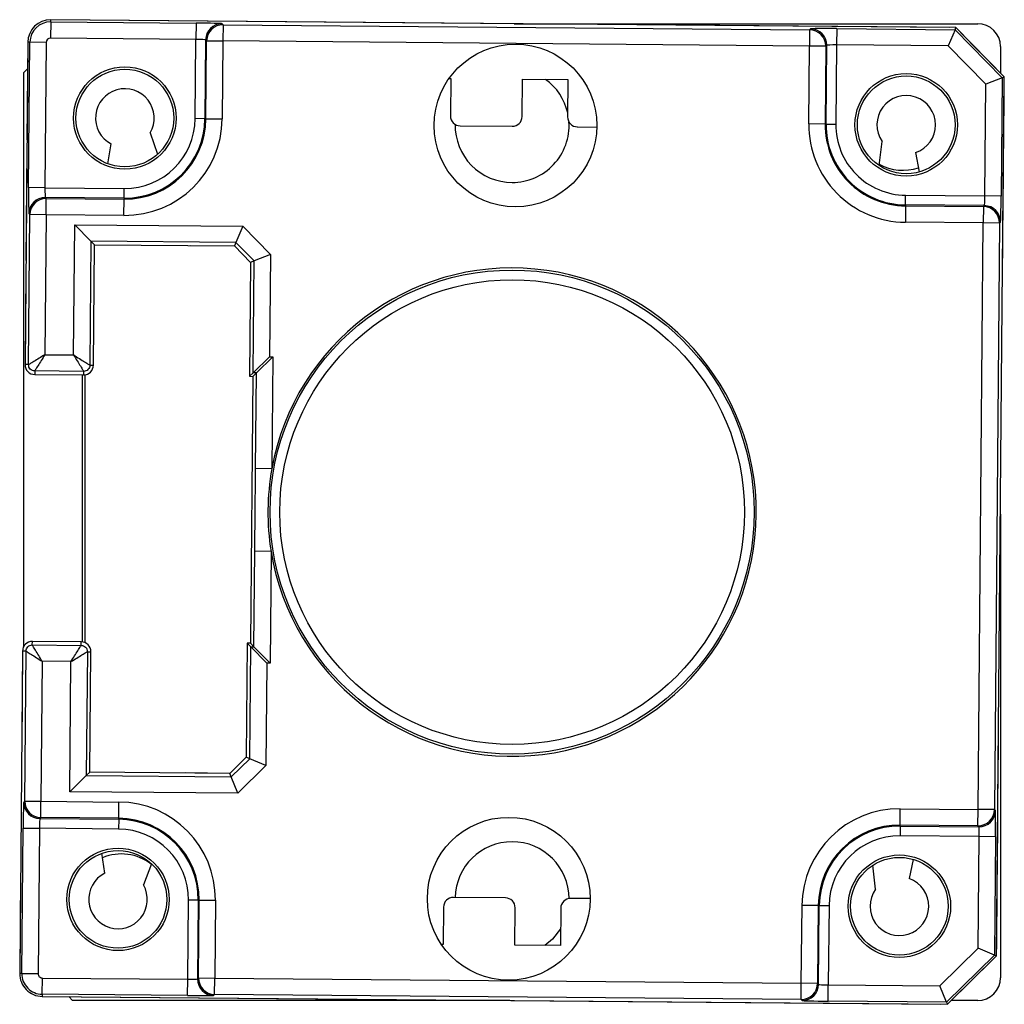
# Model space of a CAD drawing. Header units: millimetres. Extents: x 85 to 410, y 368 to 743.
# Tile 1 of 6: x 158.57 to 164.62, y 532.9 to 538.95. Entities that reach past the tile are written whole.
import ezdxf

# ---------------------------------------------------------------- set-up
doc = ezdxf.new("R2010")
doc.units = ezdxf.units.MM

msp = doc.modelspace()

# ---------------------------------------------------------------- linework, layer by layer
at = {"color": 7, "linetype": 'Continuous', "lineweight": 25}
for p, q in [((158.7646, 538.9342), (158.7638, 538.8342)), ((158.7646, 538.9342), (158.7648, 538.9472)), ((158.7646, 538.9342), (159.6569, 538.9264)), ((164.2831, 538.899), (158.7648, 538.9472)), ((164.3245, 538.8986), (158.7648, 538.9472)), ((159.6569, 538.9264), (159.6561, 538.8264)), ((159.8169, 538.9223), (159.8228, 538.9162)), ((159.8228, 538.9162), (159.8219, 538.8163)), ((159.8228, 538.9162), (163.4261, 538.8848)), ((161.6116, 538.9223), (164.4585, 538.9223)), ((163.4261, 538.8848), (163.4253, 538.7848)), ((163.4261, 538.8848), (163.4322, 538.8907)), ((163.5922, 538.8921), (163.5913, 538.7921)), ((163.5922, 538.8921), (164.3191, 538.8857)), ((164.3191, 538.8857), (164.2768, 538.7861)), ((164.3191, 538.8857), (164.3245, 538.8986)), ((164.3191, 538.8857), (164.6089, 538.5908)), ((164.6219, 538.596), (164.3245, 538.8986)), ((164.5929, 538.6256), (164.3536, 538.8691)), ((158.6235, 538.8084), (158.6063, 536.8285)), ((158.6235, 538.8084), (158.6183, 538.2084)), ((158.6365, 538.8083), (158.6235, 538.8084)), ((158.6287, 537.916), (158.6365, 538.8083)), ((158.7365, 538.8074), (158.6365, 538.8083)), ((158.7365, 538.8074), (158.7287, 537.9151)), ((159.6561, 538.8264), (158.7638, 538.8342)), ((159.6518, 538.3394), (159.6561, 538.8264)), ((159.716, 538.8232), (159.7118, 538.3389)), ((159.7219, 538.8171), (159.716, 538.8232)), ((159.7178, 538.3388), (159.7219, 538.8171)), ((159.7219, 538.8171), (159.8219, 538.8163)), ((159.8219, 538.8163), (159.8178, 538.3379)), ((163.4253, 538.7848), (159.8219, 538.8163)), ((163.4211, 538.3065), (163.4253, 538.7848)), ((163.5252, 538.7839), (163.4253, 538.7848)), ((163.5252, 538.7839), (163.5211, 538.3056)), ((163.5313, 538.7899), (163.5252, 538.7839)), ((163.527, 538.3056), (163.5313, 538.7899)), ((163.5913, 538.7921), (163.587, 538.305)), ((164.2768, 538.7861), (163.5913, 538.7921)), ((164.5086, 538.5502), (164.2768, 538.7861)), ((164.5985, 538.7823), (164.5985, 538.6199)), ((158.5985, 538.6223), (158.6221, 538.646)), ((158.5985, 535.0972), (158.5985, 538.6223)), ((161.2109, 538.5858), (161.2217, 538.5857)), ((161.2217, 538.5857), (161.2197, 538.3557)), ((161.6597, 538.3519), (161.6617, 538.5819)), ((161.6617, 538.5819), (161.9417, 538.5794)), ((161.9417, 538.5794), (161.9397, 538.3494)), ((164.5026, 537.8647), (164.5086, 538.5502)), ((164.6089, 538.5908), (164.5086, 538.5502)), ((164.5748, 533.1962), (164.6219, 538.596)), ((164.6089, 538.5908), (164.6026, 537.8639)), ((164.6089, 538.5908), (164.6219, 538.596)), ((164.6181, 538.156), (164.6216, 538.5546)), ((159.7118, 538.3389), (159.6518, 538.3394)), ((159.7118, 538.3389), (159.7178, 538.3388)), ((159.7178, 538.3388), (159.8178, 538.3379)), ((163.5211, 538.3056), (163.4211, 538.3065)), ((163.527, 538.3056), (163.5211, 538.3056)), ((163.527, 538.3056), (163.587, 538.305)), ((159.3746, 538.2518), (159.4211, 538.121)), ((161.2792, 538.2952), (161.5992, 538.2924)), ((161.9991, 538.2889), (162.1191, 538.2879)), ((159.1154, 538.0618), (159.1357, 538.1839)), ((163.8525, 538.0519), (163.8713, 538.1989)), ((158.6178, 538.1484), (158.6118, 537.4684)), ((164.077, 538.1308), (164.099, 538.0121)), ((164.6142, 537.7161), (164.6176, 538.096)), ((158.7287, 537.9151), (158.6287, 537.916)), ((158.7287, 537.9151), (159.2157, 537.9109)), ((159.2152, 537.8509), (159.2157, 537.9109)), ((158.7309, 537.8551), (158.7368, 537.8491)), ((159.2152, 537.8509), (158.7309, 537.8551)), ((158.736, 537.7491), (158.7368, 537.8491)), ((158.7368, 537.8491), (159.2152, 537.8449)), ((159.2143, 537.7449), (159.2152, 537.8449)), ((159.2152, 537.8509), (159.2152, 537.8449)), ((164.015, 537.809), (164.0156, 537.869)), ((164.0156, 537.869), (164.5026, 537.8647)), ((164.6026, 537.8639), (164.5026, 537.8647)), ((158.636, 537.75), (158.6301, 537.756)), ((164.015, 537.803), (164.0141, 537.703)), ((164.015, 537.809), (164.015, 537.803)), ((164.4993, 537.8048), (164.015, 537.809)), ((164.015, 537.803), (164.4933, 537.7988)), ((164.4933, 537.7988), (164.4924, 537.6989)), ((164.4933, 537.7988), (164.4993, 537.8048)), ((158.6279, 536.8283), (158.636, 537.75)), ((158.736, 537.7491), (158.636, 537.75)), ((158.736, 537.7491), (158.7285, 536.8891)), ((159.2143, 537.7449), (158.736, 537.7491)), ((164.4924, 537.6989), (164.0141, 537.703)), ((164.461, 534.0955), (164.4924, 537.6989)), ((164.5924, 537.698), (164.4924, 537.6989)), ((164.5924, 537.698), (164.561, 534.0947)), ((164.5984, 537.7039), (164.5924, 537.698)), ((158.9051, 536.8875), (158.9121, 537.6875)), ((158.9121, 537.6875), (159.0112, 537.5866)), ((158.9121, 537.6875), (159.9441, 537.6785)), ((159.9441, 537.6785), (159.9018, 537.5789)), ((159.9441, 537.6785), (160.1139, 537.5057)), ((164.6107, 537.3061), (164.6137, 537.6561)), ((159.0112, 537.5866), (159.0046, 536.825)), ((159.9018, 537.5789), (159.0112, 537.5866)), ((159.0112, 537.5866), (159.0327, 537.5648)), ((159.9018, 537.5789), (159.8927, 537.5573)), ((160.0135, 537.4652), (159.9018, 537.5789)), ((159.0262, 536.8248), (159.0327, 537.5648)), ((159.0327, 537.5648), (159.8927, 537.5573)), ((159.6205, 537.5596), (159.8927, 537.5573)), ((159.8927, 537.5573), (159.9918, 537.4564)), ((159.9918, 537.4564), (159.9857, 536.7564)), ((160.0135, 537.4652), (159.9918, 537.4564)), ((160.0076, 536.7779), (160.0135, 537.4652)), ((160.1139, 537.5057), (160.0135, 537.4652)), ((160.1139, 537.5057), (160.1084, 536.877)), ((158.6113, 537.4084), (158.6063, 536.8285)), ((158.7285, 536.8891), (158.9051, 536.8875)), ((160.1084, 536.877), (160.0076, 536.7779)), ((160.1284, 536.8768), (160.0276, 536.7777)), ((160.1084, 536.877), (160.1284, 536.8768)), ((160.1284, 536.8768), (160.1224, 536.1892)), ((158.6279, 536.8283), (158.6063, 536.8285)), ((158.6659, 536.7896), (158.6657, 536.7679)), ((158.9659, 536.787), (158.6659, 536.7896)), ((158.9659, 536.787), (158.9657, 536.7653)), ((159.0046, 536.825), (159.0262, 536.8248)), ((158.6657, 536.7679), (158.9657, 536.7653)), ((158.9585, 535.1249), (158.9585, 536.7654)), ((158.9756, 535.12), (158.9756, 536.7661)), ((160.0076, 536.7779), (159.9857, 536.7564)), ((159.9857, 536.7564), (160.0057, 536.7562)), ((160.0057, 536.7562), (159.9914, 535.1163)), ((160.0276, 536.7777), (160.0057, 536.7562)), ((160.0276, 536.7777), (160.0076, 536.7779)), ((160.0224, 536.1901), (160.0276, 536.7777)), ((160.1224, 536.1892), (160.0224, 536.1901)), ((164.5985, 535.9092), (164.5985, 533.0623)), ((160.0129, 535.0944), (160.018, 535.6821)), ((160.118, 535.6812), (160.018, 535.6821)), ((160.118, 535.6812), (160.112, 534.9936)), ((158.6512, 535.1063), (158.6514, 535.128)), ((158.6512, 535.1063), (158.9512, 535.1037)), ((158.9514, 535.1254), (158.6514, 535.128)), ((158.9512, 535.1037), (158.9514, 535.1254)), ((159.9714, 535.1165), (159.9653, 534.4165)), ((159.9914, 535.1163), (159.9714, 535.1165)), ((159.9929, 535.0946), (159.9714, 535.1165)), ((159.9869, 534.4073), (159.9929, 535.0946)), ((160.0129, 535.0944), (159.9914, 535.1163)), ((160.092, 534.9938), (159.9929, 535.0946)), ((159.9929, 535.0946), (160.0129, 535.0944)), ((160.112, 534.9936), (160.0129, 535.0944)), ((158.5909, 535.0685), (158.5736, 533.0886)), ((158.5909, 535.0685), (158.5858, 534.4885)), ((158.6126, 535.0683), (158.5909, 535.0685)), ((158.6045, 534.1466), (158.6126, 535.0683)), ((158.9892, 535.065), (158.9826, 534.3034)), ((158.9892, 535.065), (159.0109, 535.0649)), ((159.0044, 534.3249), (159.0109, 535.0649)), ((158.712, 535.0058), (158.7045, 534.1458)), ((158.8887, 535.0043), (158.712, 535.0058)), ((158.8817, 534.2043), (158.8887, 535.0043)), ((160.092, 534.9938), (160.0865, 534.3651)), ((160.112, 534.9936), (160.092, 534.9938)), ((164.583, 534.1362), (164.5861, 534.4862)), ((159.9653, 534.4165), (159.8644, 534.3174)), ((159.8732, 534.2956), (159.9869, 534.4073)), ((159.9869, 534.4073), (159.9653, 534.4165)), ((160.0865, 534.3651), (159.9869, 534.4073)), ((158.9826, 534.3034), (159.0044, 534.3249)), ((159.8644, 534.3174), (159.0044, 534.3249)), ((159.8644, 534.3174), (159.5922, 534.3198)), ((159.8732, 534.2956), (159.8644, 534.3174)), ((160.0865, 534.3651), (159.9137, 534.1953)), ((158.8817, 534.2043), (158.9826, 534.3034)), ((158.9826, 534.3034), (159.8732, 534.2956)), ((159.9137, 534.1953), (159.8732, 534.2956)), ((159.9137, 534.1953), (158.8817, 534.2043)), ((158.5985, 534.1407), (158.6045, 534.1466)), ((158.6045, 534.1466), (158.7045, 534.1458)), ((158.7036, 534.0458), (158.7045, 534.1458)), ((158.7045, 534.1458), (159.1828, 534.1416)), ((159.182, 534.0416), (159.1828, 534.1416)), ((163.9818, 533.9997), (163.9827, 534.0997)), ((163.9827, 534.0997), (164.461, 534.0955)), ((164.4601, 533.9956), (164.461, 534.0955)), ((164.561, 534.0947), (164.461, 534.0955)), ((164.561, 534.0947), (164.5669, 534.0886)), ((164.5792, 533.6962), (164.5825, 534.0762)), ((158.7036, 534.0458), (158.6976, 534.0399)), ((158.6976, 534.0399), (159.1819, 534.0356)), ((159.182, 534.0416), (158.7036, 534.0458)), ((159.1819, 534.0356), (159.1814, 533.9756)), ((159.1819, 534.0356), (159.182, 534.0416)), ((158.5866, 533.0885), (158.5944, 533.9808)), ((158.5944, 533.9808), (158.6943, 533.9799)), ((158.6943, 533.9799), (158.6866, 533.0876)), ((159.1814, 533.9756), (158.6943, 533.9799)), ((163.9817, 533.9937), (163.9812, 533.9338)), ((163.9817, 533.9937), (163.9818, 533.9997)), ((163.9817, 533.9937), (164.466, 533.9895)), ((164.4601, 533.9956), (163.9818, 533.9997)), ((164.466, 533.9895), (164.4601, 533.9956)), ((164.4683, 533.9295), (163.9812, 533.9338)), ((164.4623, 533.244), (164.4683, 533.9295)), ((164.5682, 533.9286), (164.4683, 533.9295)), ((164.5682, 533.9286), (164.5619, 533.2017)), ((159.0966, 533.7041), (159.0784, 533.8265)), ((164.0622, 533.7892), (164.0381, 533.6709)), ((159.383, 533.762), (159.3343, 533.632)), ((163.8312, 533.6064), (163.815, 533.7537)), ((158.5789, 533.6886), (158.5736, 533.0886)), ((164.5752, 533.2377), (164.5786, 533.6362)), ((159.6057, 533.0525), (159.6099, 533.5396)), ((159.6699, 533.5391), (159.6099, 533.5396)), ((159.6699, 533.5391), (159.6657, 533.0547)), ((159.6699, 533.5391), (159.6759, 533.539)), ((159.6717, 533.0607), (159.6759, 533.539)), ((159.6759, 533.539), (159.7759, 533.5381)), ((159.7759, 533.5381), (159.7717, 533.0598)), ((161.5578, 533.5526), (161.2378, 533.5554)), ((162.0777, 533.548), (161.9578, 533.5491)), ((161.1773, 533.4959), (161.1753, 533.2659)), ((161.6153, 533.2621), (161.6173, 533.4921)), ((161.8973, 533.4896), (161.8952, 533.2596)), ((163.375, 533.0284), (163.3792, 533.5067)), ((163.4792, 533.5058), (163.3792, 533.5067)), ((163.4792, 533.5058), (163.475, 533.0275)), ((163.4852, 533.5058), (163.4792, 533.5058)), ((163.4809, 533.0215), (163.4852, 533.5058)), ((163.4852, 533.5058), (163.5451, 533.5052)), ((163.5451, 533.5052), (163.5409, 533.0182)), ((161.1753, 533.2659), (161.1645, 533.266)), ((161.8952, 533.2596), (161.6153, 533.2621)), ((164.2264, 533.0122), (164.4623, 533.244)), ((164.5619, 533.2017), (164.4623, 533.244)), ((164.5619, 533.2017), (164.2669, 532.9119)), ((164.2722, 532.8989), (164.5748, 533.1962)), ((164.3017, 532.9279), (164.5453, 533.1672)), ((164.5619, 533.2017), (164.5748, 533.1962)), ((158.5866, 533.0885), (158.5736, 533.0886)), ((158.5866, 533.0885), (158.6866, 533.0876)), ((158.7125, 532.9603), (158.7134, 533.0603)), ((158.7134, 533.0603), (159.6057, 533.0525)), ((159.6048, 532.9525), (159.6057, 533.0525)), ((159.6657, 533.0547), (159.6717, 533.0607)), ((159.6717, 533.0607), (159.7717, 533.0598)), ((159.7708, 532.9598), (159.7717, 533.0598)), ((159.7717, 533.0598), (163.375, 533.0284)), ((163.3741, 532.9284), (163.375, 533.0284)), ((163.475, 533.0275), (163.375, 533.0284)), ((163.475, 533.0275), (163.4809, 533.0215)), ((163.54, 532.9182), (163.5409, 533.0182)), ((163.5409, 533.0182), (164.2264, 533.0122)), ((164.2669, 532.9119), (164.2264, 533.0122)), ((158.7125, 532.9603), (158.7124, 532.9474)), ((158.7124, 532.9474), (164.2308, 532.8992)), ((158.7124, 532.9474), (164.2722, 532.8989)), ((159.6048, 532.9525), (158.7125, 532.9603)), ((158.8985, 532.9223), (158.8748, 532.946)), ((161.5854, 532.9223), (158.8985, 532.9223)), ((159.7708, 532.9598), (159.7648, 532.9539)), ((163.3741, 532.9284), (159.7708, 532.9598)), ((163.3801, 532.9223), (163.3741, 532.9284)), ((164.2669, 532.9119), (163.54, 532.9182)), ((164.4585, 532.9223), (164.296, 532.9223)), ((164.2669, 532.9119), (164.2722, 532.8989))]:
    msp.add_line(p, q, dxfattribs=at)
at = {"color": 7, "linetype": 'Continuous', "lineweight": 25, "flags": 128}
msp.add_lwpolyline([(161.8962, 533.3632), (161.846, 533.2998), (161.799, 533.2605)], dxfattribs=at)
at = {"color": 7, "linetype": 'Continuous', "lineweight": 25}
for centre, radius in [((161.6192, 538.2972), 0.5), ((159.2195, 538.3432), 0.3147), ((159.2195, 538.3432), 0.3), ((164.0193, 538.3013), 0.3147), ((164.0193, 538.3013), 0.3), ((161.5985, 535.9223), 1.4871), ((161.5985, 535.9223), 1.4271), ((161.5777, 533.5474), 0.5), ((159.1776, 533.5433), 0.3147), ((159.1776, 533.5433), 0.3), ((163.9774, 533.5015), 0.3147), ((163.9774, 533.5015), 0.3)]:
    msp.add_circle(centre, radius, dxfattribs=at)
for centre, radius, start, end in [((158.7635, 538.8072), 0.14, 89.5, 179.5), ((158.7635, 538.8072), 0.1271, 89.5, 179.5), ((159.816, 538.8223), 0.1, 89.52044, 179.47956), ((159.822, 538.8162), 0.1, 89.52044, 179.47956), ((164.4585, 538.7823), 0.14, 0, 90), ((163.4252, 538.7848), 0.1, 359.52044, 89.47956), ((163.4313, 538.7907), 0.1, 359.52044, 89.47956), ((158.7635, 538.8072), 0.0271, 89.5, 179.5), ((161.5985, 538.2973), 0.35, 12.71941, 54.04231), ((159.2195, 538.3432), 0.18, 329.5, 242.23396), ((164.0193, 538.3013), 0.18, 288.68814, 214.68113), ((159.2195, 538.3432), 0.5983, 269.5, 359.5), ((159.2195, 538.3432), 0.4923, 269.5, 359.5), ((159.2195, 538.3432), 0.4983, 269.5, 359.5), ((159.2195, 538.3432), 0.4323, 269.5, 359.5), ((161.2797, 538.3552), 0.06, 179.5, 269.5), ((161.5985, 538.2973), 0.35, 178.91985, 270), ((161.5985, 538.2973), 0.35, 270, 3.50393), ((161.5997, 538.3524), 0.06, 269.5, 359.5), ((161.9997, 538.3489), 0.06, 179.5, 269.5), ((164.0193, 538.3013), 0.5983, 179.5, 269.5), ((164.0193, 538.3013), 0.4983, 179.5, 269.5), ((164.0193, 538.3013), 0.4923, 179.5, 269.5), ((164.0193, 538.3013), 0.4323, 179.5, 269.5), ((163.9985, 538.3223), 0.3, 241.1022, 288.60988), ((158.7301, 537.7551), 0.1, 89.52044, 179.47956), ((158.736, 537.7491), 0.1, 89.52044, 179.47956), ((164.4924, 537.6988), 0.1, 359.52044, 89.47956), ((164.4984, 537.7048), 0.1, 359.52044, 89.47956), ((161.5985, 535.9223), 1.5, 189.24856, 169.75144), ((158.6663, 536.8279), 0.06, 179.5, 269.5), ((158.9663, 536.8253), 0.06, 269.5, 359.5), ((161.5985, 535.9223), 1.5, 169.75144, 189.24856), ((158.6509, 535.068), 0.06, 89.5, 179.5), ((158.9509, 535.0654), 0.06, 359.5, 89.5), ((158.6985, 534.1399), 0.1, 179.52044, 269.47956), ((158.7046, 534.1458), 0.1, 179.52044, 269.47956), ((159.1776, 533.5433), 0.5983, 359.5, 89.5), ((163.9774, 533.5015), 0.5983, 89.5, 179.5), ((164.4609, 534.0956), 0.1, 269.52044, 359.47956), ((164.4669, 534.0895), 0.1, 269.52044, 359.47956), ((159.1776, 533.5433), 0.4923, 359.5, 89.5), ((159.1776, 533.5433), 0.4983, 359.5, 89.5), ((159.1776, 533.5433), 0.4323, 359.5, 89.5), ((163.9774, 533.5015), 0.4983, 89.5, 179.5), ((163.9774, 533.5015), 0.4923, 89.5, 179.5), ((161.5985, 533.5473), 0.35, 90, 178.69627), ((161.5985, 533.5473), 0.35, 0.18503, 90), ((163.9774, 533.5015), 0.4323, 89.5, 179.5), ((159.1985, 533.5223), 0.3, 52.2535, 112.74718), ((159.1776, 533.5433), 0.18, 116.76604, 29.5), ((163.9774, 533.5015), 0.18, 144.31887, 70.31186), ((161.2373, 533.4954), 0.06, 89.5, 179.5), ((161.5573, 533.4926), 0.06, 359.5, 89.5), ((161.9573, 533.4891), 0.06, 89.5, 179.5), ((158.7136, 533.0874), 0.14, 179.5, 269.5), ((158.7136, 533.0874), 0.1271, 179.5, 269.5), ((158.7136, 533.0874), 0.0271, 179.5, 269.5), ((159.7657, 533.0539), 0.1, 179.52044, 269.47956), ((159.7717, 533.0598), 0.1, 179.52044, 269.47956), ((164.4585, 533.0623), 0.14, 270, 0), ((163.375, 533.0284), 0.1, 269.52044, 359.47956), ((163.3809, 533.0224), 0.1, 269.52044, 359.47956)]:
    msp.add_arc(centre, radius, start, end, dxfattribs=at)
for centre, major_axis, ratio, start_param, end_param in [((159.6569, 538.9236), (0.16, -0.0014), 0.017455, 0.017453, 1.570796), ((163.5921, 538.8893), (0.16, -0.0014), 0.017455, 1.570796, 3.124139), ((159.656, 538.8236), (0.06, -0.0005), 0.046547, 0.017453, 1.570796), ((163.5913, 538.7893), (0.06, -0.0005), 0.046547, 1.570796, 3.124139), ((158.6315, 537.916), (0.0014, 0.16), 0.017455, 1.570796, 3.124139), ((158.7315, 537.9151), (0.0005, 0.06), 0.046547, 1.570796, 3.124139), ((164.4998, 537.8648), (0.0005, 0.06), 0.046547, 3.159046, 4.712389), ((164.5998, 537.8639), (0.0014, 0.16), 0.017455, 3.159046, 4.712389), ((158.5972, 533.9807), (0.0014, 0.16), 0.017455, 0.017453, 1.570796), ((164.5654, 533.9287), (0.0014, 0.16), 0.017455, 4.712389, 6.265732), ((158.6971, 533.9799), (0.0005, 0.06), 0.046547, 0.017453, 1.570796), ((164.4655, 533.9295), (0.0005, 0.06), 0.046547, 4.712389, 6.265732), ((159.6057, 533.0553), (0.06, -0.0005), 0.046547, 4.712389, 6.265732), ((163.5409, 533.021), (0.06, -0.0005), 0.046547, 3.159046, 4.712389), ((159.6048, 532.9553), (0.16, -0.0014), 0.017455, 4.712389, 6.265732), ((163.54, 532.921), (0.16, -0.0014), 0.017455, 3.159046, 4.712389)]:
    msp.add_ellipse(centre, major_axis=major_axis, ratio=ratio, start_param=start_param, end_param=end_param, dxfattribs=at)
for points, knots in [([(158.7285, 536.8891), (158.7164, 536.8817), (158.6923, 536.867), (158.6648, 536.8502), (158.6471, 536.8395), (158.6367, 536.8332), (158.6296, 536.8291), (158.6285, 536.8285), (158.6279, 536.8283)], [0, 0, 0, 0, 0.249709, 0.49917, 0.629605, 0.749695, 0.876935, 1, 1, 1, 1]), ([(158.7285, 536.8891), (158.7209, 536.8771), (158.7057, 536.8533), (158.6885, 536.8261), (158.6775, 536.8086), (158.671, 536.7982), (158.6668, 536.7913), (158.6662, 536.7902), (158.6659, 536.7896)], [0, 0, 0, 0, 0.249709, 0.49917, 0.629556, 0.749694, 0.876912, 1, 1, 1, 1]), ([(158.9051, 536.8875), (158.917, 536.8799), (158.9408, 536.8648), (158.9681, 536.8475), (158.9856, 536.8365), (158.9959, 536.8301), (159.0029, 536.8258), (159.004, 536.8253), (159.0046, 536.825)], [0, 0, 0, 0, 0.249709, 0.49917, 0.629556, 0.749694, 0.876912, 1, 1, 1, 1]), ([(158.9051, 536.8875), (158.9125, 536.8755), (158.9272, 536.8514), (158.944, 536.8238), (158.9547, 536.8062), (158.961, 536.7957), (158.9651, 536.7886), (158.9657, 536.7875), (158.9659, 536.787)], [0, 0, 0, 0, 0.249709, 0.49917, 0.629605, 0.749695, 0.876935, 1, 1, 1, 1]), ([(158.6659, 536.7896), (158.6609, 536.7902), (158.6509, 536.7915), (158.6383, 536.8004), (158.6295, 536.8132), (158.6285, 536.8232), (158.6279, 536.8283)], [0, 0, 0, 0, 0.250017, 0.5, 0.749983, 1, 1, 1, 1]), ([(159.0046, 536.825), (159.004, 536.82), (159.0027, 536.8099), (158.9937, 536.7973), (158.981, 536.7886), (158.9709, 536.7875), (158.9659, 536.787)], [0, 0, 0, 0, 0.2500171, 0.5, 0.7499829, 1, 1, 1, 1]), ([(160.018, 535.6821), (160.0182, 535.7038), (160.019, 535.796), (160.0205, 535.9654), (160.0218, 536.113), (160.0224, 536.1901)], [0, 0, 0, 0, 0.12814, 0.544703, 1, 1, 1, 1]), ([(158.6126, 535.0683), (158.6132, 535.0734), (158.6144, 535.0834), (158.6234, 535.096), (158.6362, 535.1047), (158.6462, 535.1058), (158.6512, 535.1063)], [0, 0, 0, 0, 0.250017, 0.5, 0.749983, 1, 1, 1, 1]), ([(158.712, 535.0058), (158.7047, 535.0178), (158.6899, 535.0419), (158.6731, 535.0695), (158.6624, 535.0872), (158.6562, 535.0976), (158.652, 535.1047), (158.6515, 535.1058), (158.6512, 535.1063)], [0, 0, 0, 0, 0.249709, 0.49917, 0.629605, 0.749695, 0.876935, 1, 1, 1, 1]), ([(158.8887, 535.0043), (158.8963, 535.0162), (158.9114, 535.04), (158.9287, 535.0672), (158.9397, 535.0847), (158.9461, 535.0951), (158.9504, 535.1021), (158.951, 535.1032), (158.9512, 535.1037)], [0, 0, 0, 0, 0.249709, 0.49917, 0.629556, 0.749694, 0.876912, 1, 1, 1, 1]), ([(158.9512, 535.1037), (158.9562, 535.1031), (158.9663, 535.1018), (158.9789, 535.0929), (158.9876, 535.0801), (158.9887, 535.0701), (158.9892, 535.065)], [0, 0, 0, 0, 0.250017, 0.5, 0.749983, 1, 1, 1, 1]), ([(158.6126, 535.0683), (158.6131, 535.0681), (158.6142, 535.0675), (158.6212, 535.0632), (158.6315, 535.0568), (158.649, 535.0458), (158.6763, 535.0285), (158.7001, 535.0134), (158.712, 535.0058)], [0, 0, 0, 0, 0.1230882, 0.2503056, 0.3704444, 0.5008298, 0.7502909, 1, 1, 1, 1]), ([(158.8887, 535.0043), (158.9007, 535.0116), (158.9248, 535.0263), (158.9524, 535.0431), (158.9701, 535.0538), (158.9805, 535.0601), (158.9876, 535.0642), (158.9887, 535.0648), (158.9892, 535.065)], [0, 0, 0, 0, 0.2497092, 0.4991704, 0.6296049, 0.7496947, 0.8769346, 1, 1, 1, 1])]:
    msp.add_open_spline(points, degree=3, knots=knots, dxfattribs=at)

doc.saveas('drawing.dxf')
